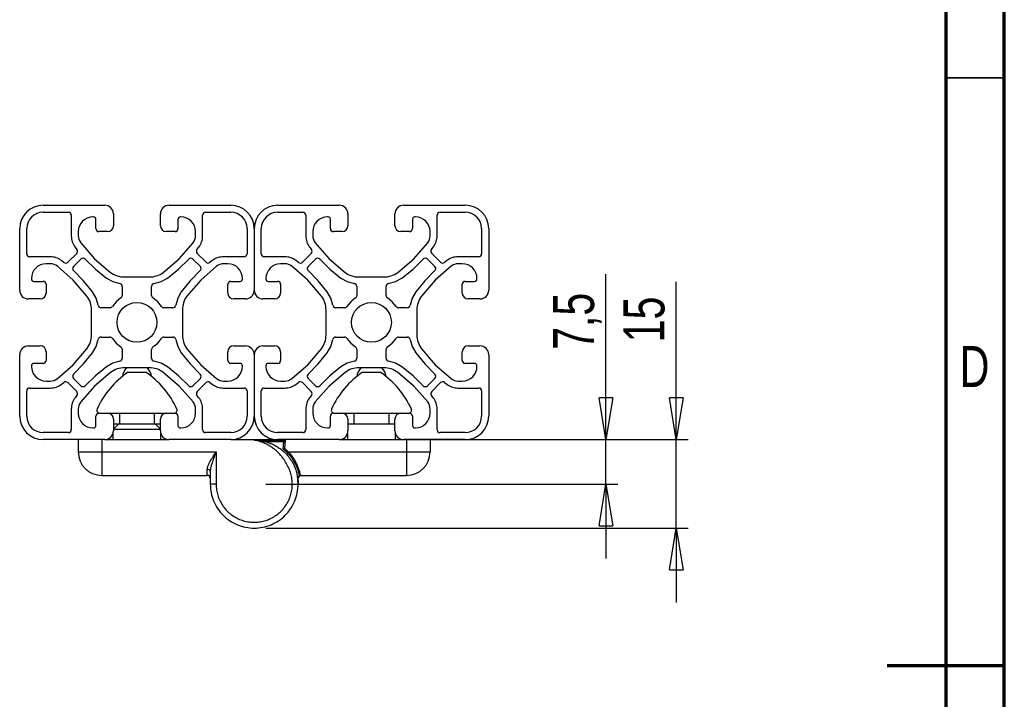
# Model space of a CAD drawing. Header units: millimetres. Extents: x 15 to 206, y 3 to 292.
# Tile 8 of 9: x 121 to 205, y 146 to 204. Entities that reach past the tile are written whole.
import ezdxf

# ---------------------------------------------------------------- set-up
doc = ezdxf.new("R2010")
doc.units = ezdxf.units.MM
doc.layers.add('FORMAT', color=7, linetype='Continuous')
doc.styles.add('SLDTEXTSTYLE0', font='TXT', dxfattribs={"width": 0.75})
doc.dimstyles.new('SLDDIMSTYLE1', dxfattribs={"dimtxt": 3.5, "dimasz": 3.556, "dimexe": 0, "dimexo": 0.0625, "dimgap": 0.875, "dimtad": 1, "dimdec": 0, "dimlfac": 2, "dimrnd": 1e-09, "dimzin": 12, "dimdsep": 46, "dimtxsty": 'SLDTEXTSTYLE0', "dimblk1": 'CLOSED', "dimblk2": 'CLOSED', "dimsah": 1, "dimcen": 0.09, "dimadec": 0, "dimazin": 3, "dimtfac": 1, "dimtdec": 0, "dimtmove": 0, "dimatfit": 0, "dimldrblk": 'CLOSED', "dimfxl": 1, "dimfrac": 2, "dimtolj": 1, "dimtzin": 12, "dimarcsym": 0})
doc.dimstyles.new('SLDDIMSTYLE2', dxfattribs={"dimtxt": 3.5, "dimasz": 3.556, "dimexe": 0, "dimexo": 0.0625, "dimgap": 0.875, "dimtad": 1, "dimdec": 1, "dimlfac": 2, "dimrnd": 1e-09, "dimzin": 12, "dimdsep": 46, "dimtxsty": 'SLDTEXTSTYLE0', "dimblk1": 'CLOSED', "dimblk2": 'CLOSED', "dimsah": 1, "dimcen": 0.09, "dimadec": 0, "dimazin": 3, "dimtfac": 1, "dimtmove": 0, "dimatfit": 0, "dimldrblk": 'CLOSED', "dimfxl": 1, "dimfrac": 2, "dimtolj": 1, "dimtzin": 12, "dimarcsym": 0})

# ---------------------------------------------------------------- blocks, each defined once
blk = doc.blocks.new('_Closed')
at = {"color": 0, "linetype": 'ByBlock', "lineweight": -2}
for p, q in [((-1, 0.166667), (0, 0)), ((-1, 0.166667), (-1, -0.166667)), ((0, 0), (-1, -0.166667)), ((0, 0), (-1, 0))]:
    blk.add_line(p, q, dxfattribs=at)
blk = doc.blocks.new('_D_1')
at = {"layer": 'FORMAT'}
for p, q in [((177.026, 167.771), (177.026, 181.242)), ((149.276, 167.771), (178.026, 167.771)), ((177.026, 160.221), (177.026, 167.771)), ((142.026, 160.221), (178.026, 160.221)), ((177.026, 160.221), (177.026, 153.871))]:
    blk.add_line(p, q, dxfattribs=at)
at = {"layer": 'FORMAT', "xscale": 3.556, "yscale": 3.556}
for p, rotation in [((177.026, 167.771), 270), ((177.026, 160.221), 90)]:
    blk.add_blockref('_Closed', p, dxfattribs=dict(at, rotation=rotation))
at = {"layer": 'FORMAT', "insert": (172.514, 176.07), "char_height": 3.5, "attachment_point": 1, "rotation": 90, "style": 'SLDTEXTSTYLE0'}
blk.add_mtext('15', dxfattribs=at)
blk = doc.blocks.new('_D_2')
at = {"layer": 'FORMAT'}
for p, q in [((171.026, 167.771), (171.026, 181.888)), ((149.276, 167.771), (172.026, 167.771)), ((171.026, 163.971), (171.026, 167.771)), ((142.026, 163.971), (172.026, 163.971)), ((171.026, 163.971), (171.026, 157.621))]:
    blk.add_line(p, q, dxfattribs=at)
at = {"layer": 'FORMAT', "xscale": 3.556, "yscale": 3.556}
for p, rotation in [((171.026, 167.771), 270), ((171.026, 163.971), 90)]:
    blk.add_blockref('_Closed', p, dxfattribs=dict(at, rotation=rotation))
at = {"layer": 'FORMAT', "insert": (166.514, 175.423), "char_height": 3.5, "attachment_point": 1, "rotation": 90, "style": 'SLDTEXTSTYLE0'}
blk.add_mtext('7,5', dxfattribs=at)

msp = doc.modelspace()

# ---------------------------------------------------------------- linework, layer by layer
at = {"color": 7, "linetype": 'Continuous', "lineweight": 70}
for p, q in [((205, 5), (205, 292)), ((200, 287), (200, 10)), ((195, 148.5), (205, 148.5))]:
    msp.add_line(p, q, dxfattribs=at)
at = {"color": 7, "linetype": 'Continuous', "lineweight": 35}
msp.add_line((200, 198.6509), (205, 198.6509), dxfattribs=at)
at = {"color": 7, "linetype": 'Continuous', "lineweight": 25}
for p, q in [((123.0259, 187.7711), (128.2759, 187.7711)), ((133.7759, 187.7711), (139.0259, 187.7711)), ((143.0259, 187.7711), (148.2759, 187.7711)), ((153.7759, 187.7711), (159.0259, 187.7711)), ((123.0259, 187.1711), (125.1759, 187.1711)), ((125.4259, 186.9211), (125.4259, 185.1628)), ((127.3209, 186.7711), (127.2759, 186.7711)), ((127.5259, 185.7711), (127.5259, 186.5661)), ((129.0259, 187.0211), (129.0259, 186.0211)), ((133.0259, 186.0211), (133.0259, 187.0211)), ((134.5259, 186.5661), (134.5259, 185.7711)), ((134.7759, 186.7711), (134.7309, 186.7711)), ((136.6259, 185.1628), (136.6259, 186.9211)), ((136.8759, 187.1711), (139.0259, 187.1711)), ((143.0259, 187.1711), (145.1759, 187.1711)), ((145.4259, 186.9211), (145.4259, 185.1628)), ((147.3209, 186.7711), (147.2759, 186.7711)), ((147.5259, 185.7711), (147.5259, 186.5661)), ((149.0259, 187.0211), (149.0259, 186.0211)), ((153.0259, 186.0211), (153.0259, 187.0211)), ((154.5259, 186.5661), (154.5259, 185.7711)), ((154.7759, 186.7711), (154.7309, 186.7711)), ((156.6259, 185.1628), (156.6259, 186.9211)), ((156.8759, 187.1711), (159.0259, 187.1711)), ((121.0259, 180.5211), (121.0259, 185.7711)), ((121.6259, 183.6211), (121.6259, 185.7711)), ((140.4259, 185.7711), (140.4259, 183.6211)), ((141.0259, 185.7711), (141.0259, 180.5211)), ((141.6259, 183.6211), (141.6259, 185.7711)), ((160.4259, 185.7711), (160.4259, 183.6211)), ((161.0259, 185.7711), (161.0259, 180.5211)), ((126.0259, 185.5211), (126.0259, 185.1628)), ((128.5259, 185.5211), (127.7759, 185.5211)), ((134.2759, 185.5211), (133.5259, 185.5211)), ((136.0259, 185.1628), (136.0259, 185.5211)), ((146.0259, 185.5211), (146.0259, 185.1628)), ((148.5259, 185.5211), (147.7759, 185.5211)), ((154.2759, 185.5211), (153.5259, 185.5211)), ((156.0259, 185.1628), (156.0259, 185.5211)), ((125.7493, 184.1982), (125.9066, 183.9943)), ((126.228, 184.56), (127.4134, 183.2061)), ((134.6383, 183.2061), (135.8237, 184.56)), ((136.1452, 183.9943), (136.3024, 184.1982)), ((145.7493, 184.1982), (145.9066, 183.9943)), ((146.228, 184.56), (147.4134, 183.2061)), ((154.6383, 183.2061), (155.8237, 184.56)), ((156.1452, 183.9943), (156.3024, 184.1982)), ((123.6341, 183.3711), (121.8759, 183.3711)), ((125.8869, 183.663), (125.134, 182.91)), ((125.6185, 182.546), (126.2509, 183.1784)), ((126.6107, 183.172), (127.4801, 182.3207)), ((127.4134, 183.2061), (128.7809, 182.0365)), ((133.2708, 182.0365), (134.6383, 183.2061)), ((134.5716, 182.3207), (135.441, 183.172)), ((135.8008, 183.1784), (136.4333, 182.546)), ((136.9178, 182.91), (136.1648, 183.663)), ((140.1759, 183.3711), (138.4177, 183.3711)), ((143.6341, 183.3711), (141.8759, 183.3711)), ((145.8869, 183.663), (145.134, 182.91)), ((145.6185, 182.546), (146.2509, 183.1784)), ((146.6107, 183.172), (147.4801, 182.3207)), ((147.4134, 183.2061), (148.7809, 182.0365)), ((153.2708, 182.0365), (154.6383, 183.2061)), ((154.5716, 182.3207), (155.441, 183.172)), ((155.8008, 183.1784), (156.4333, 182.546)), ((156.9178, 182.91), (156.1648, 183.663)), ((160.1759, 183.3711), (158.4177, 183.3711)), ((123.6341, 182.7711), (123.2759, 182.7711)), ((125.5908, 181.3835), (124.237, 182.5689)), ((124.8026, 182.8903), (124.5987, 183.0476)), ((127.4801, 182.3207), (128.4247, 181.5537)), ((133.627, 181.5537), (134.5716, 182.3207)), ((137.8148, 182.5689), (136.4609, 181.3835)), ((137.453, 183.0476), (137.2492, 182.8903)), ((138.7759, 182.7711), (138.4177, 182.7711)), ((143.6341, 182.7711), (143.2759, 182.7711)), ((145.5908, 181.3835), (144.237, 182.5689)), ((144.8026, 182.8903), (144.5987, 183.0476)), ((147.4801, 182.3207), (148.4247, 181.5537)), ((153.627, 181.5537), (154.5716, 182.3207)), ((157.8148, 182.5689), (156.4609, 181.3835)), ((157.453, 183.0476), (157.2492, 182.8903)), ((158.7759, 182.7711), (158.4177, 182.7711)), ((122.0259, 181.5211), (122.0259, 181.4761)), ((126.4763, 181.3168), (125.6249, 182.1862)), ((128.4247, 181.5537), (128.966, 181.2469)), ((129.9681, 181.6461), (132.0836, 181.6461)), ((133.0857, 181.2469), (133.627, 181.5537)), ((136.4268, 182.1862), (135.5755, 181.3168)), ((140.0259, 181.4761), (140.0259, 181.5211)), ((142.0259, 181.5211), (142.0259, 181.4761)), ((146.4763, 181.3168), (145.6249, 182.1862)), ((148.4247, 181.5537), (148.966, 181.2469)), ((149.9681, 181.6461), (152.0836, 181.6461)), ((153.0857, 181.2469), (153.627, 181.5537)), ((156.4268, 182.1862), (155.5755, 181.3168)), ((160.0259, 181.4761), (160.0259, 181.5211)), ((122.2309, 181.2711), (123.0259, 181.2711)), ((123.2759, 181.0211), (123.2759, 180.2711)), ((126.7604, 180.016), (125.5908, 181.3835)), ((127.2432, 180.3722), (126.4763, 181.3168)), ((128.966, 181.2469), (129.5647, 181.0775)), ((129.7759, 180.8306), (129.7759, 180.0759)), ((132.2759, 180.0759), (132.2759, 180.8306)), ((132.4871, 181.0775), (133.0857, 181.2469)), ((135.5755, 181.3168), (134.8085, 180.3722)), ((136.4609, 181.3835), (135.2913, 180.016)), ((138.7759, 180.2711), (138.7759, 181.0211)), ((139.0259, 181.2711), (139.8209, 181.2711)), ((142.2309, 181.2711), (143.0259, 181.2711)), ((143.2759, 181.0211), (143.2759, 180.2711)), ((146.7604, 180.016), (145.5908, 181.3835)), ((147.2432, 180.3722), (146.4763, 181.3168)), ((148.966, 181.2469), (149.5647, 181.0775)), ((149.7759, 180.8306), (149.7759, 180.0759)), ((152.2759, 180.0759), (152.2759, 180.8306)), ((152.4871, 181.0775), (153.0857, 181.2469)), ((155.5755, 181.3168), (154.8085, 180.3722)), ((156.4609, 181.3835), (155.2913, 180.016)), ((158.7759, 180.2711), (158.7759, 181.0211)), ((159.0259, 181.2711), (159.8209, 181.2711)), ((122.7759, 179.7711), (121.7759, 179.7711)), ((127.55, 179.8309), (127.2432, 180.3722)), ((127.7194, 179.2323), (127.55, 179.8309)), ((129.6622, 179.8664), (129.2581, 179.5388)), ((132.7936, 179.5388), (132.3895, 179.8664)), ((134.5017, 179.8309), (134.3324, 179.2323)), ((134.8085, 180.3722), (134.5017, 179.8309)), ((140.2759, 179.7711), (139.2759, 179.7711)), ((142.7759, 179.7711), (141.7759, 179.7711)), ((147.55, 179.8309), (147.2432, 180.3722)), ((147.7194, 179.2323), (147.55, 179.8309)), ((149.6622, 179.8664), (149.2581, 179.5388)), ((152.7936, 179.5388), (152.3895, 179.8664)), ((154.5017, 179.8309), (154.3324, 179.2323)), ((154.8085, 180.3722), (154.5017, 179.8309)), ((160.2759, 179.7711), (159.2759, 179.7711)), ((128.721, 179.0211), (127.9663, 179.0211)), ((129.2581, 179.5388), (128.9305, 179.1347)), ((133.1212, 179.1347), (132.7936, 179.5388)), ((134.0854, 179.0211), (133.3308, 179.0211)), ((148.721, 179.0211), (147.9663, 179.0211)), ((149.2581, 179.5388), (148.9305, 179.1347)), ((153.1212, 179.1347), (152.7936, 179.5388)), ((154.0854, 179.0211), (153.3308, 179.0211)), ((127.1509, 176.7133), (127.1509, 178.8288)), ((134.9009, 178.8288), (134.9009, 176.7133)), ((147.1509, 176.7133), (147.1509, 178.8288)), ((154.9009, 178.8288), (154.9009, 176.7133)), ((127.9663, 176.5211), (128.721, 176.5211)), ((128.9305, 176.4074), (129.2581, 176.0033)), ((132.7936, 176.0033), (133.1212, 176.4074)), ((133.3308, 176.5211), (134.0854, 176.5211)), ((147.9663, 176.5211), (148.721, 176.5211)), ((148.9305, 176.4074), (149.2581, 176.0033)), ((152.7936, 176.0033), (153.1212, 176.4074)), ((153.3308, 176.5211), (154.0854, 176.5211)), ((121.7759, 175.7711), (122.7759, 175.7711)), ((125.5908, 174.1586), (126.7604, 175.5261)), ((127.2432, 175.1699), (127.55, 175.7112)), ((127.55, 175.7112), (127.7194, 176.3098)), ((129.2581, 176.0033), (129.6622, 175.6757)), ((132.3895, 175.6757), (132.7936, 176.0033)), ((134.3324, 176.3098), (134.5017, 175.7112)), ((134.5017, 175.7112), (134.8085, 175.1699)), ((135.2913, 175.5261), (136.4609, 174.1586)), ((139.2759, 175.7711), (140.2759, 175.7711)), ((141.7759, 175.7711), (142.7759, 175.7711)), ((145.5908, 174.1586), (146.7604, 175.5261)), ((147.2432, 175.1699), (147.55, 175.7112)), ((147.55, 175.7112), (147.7194, 176.3098)), ((149.2581, 176.0033), (149.6622, 175.6757)), ((152.3895, 175.6757), (152.7936, 176.0033)), ((154.3324, 176.3098), (154.5017, 175.7112)), ((154.5017, 175.7112), (154.8085, 175.1699)), ((155.2913, 175.5261), (156.4609, 174.1586)), ((159.2759, 175.7711), (160.2759, 175.7711)), ((121.0259, 169.7711), (121.0259, 175.0211)), ((123.2759, 175.2711), (123.2759, 174.5211)), ((126.4763, 174.2253), (127.2432, 175.1699)), ((129.7759, 175.4662), (129.7759, 174.7115)), ((132.2759, 174.7115), (132.2759, 175.4662)), ((134.8085, 175.1699), (135.5755, 174.2253)), ((138.7759, 174.5211), (138.7759, 175.2711)), ((141.0259, 175.0211), (141.0259, 169.7711)), ((143.2759, 175.2711), (143.2759, 174.5211)), ((146.4763, 174.2253), (147.2432, 175.1699)), ((149.7759, 175.4662), (149.7759, 174.7115)), ((152.2759, 174.7115), (152.2759, 175.4662)), ((154.8085, 175.1699), (155.5755, 174.2253)), ((158.7759, 174.5211), (158.7759, 175.2711)), ((161.0259, 175.0211), (161.0259, 169.7711)), ((122.0259, 174.0661), (122.0259, 174.0211)), ((123.0259, 174.2711), (122.2309, 174.2711)), ((124.237, 172.9732), (125.5908, 174.1586)), ((125.6249, 173.3559), (126.4763, 174.2253)), ((128.4247, 173.9884), (127.4801, 173.2214)), ((128.966, 174.2952), (128.4247, 173.9884)), ((129.5647, 174.4646), (128.966, 174.2952)), ((132.0836, 173.8961), (129.9681, 173.8961)), ((133.0857, 174.2952), (132.4871, 174.4646)), ((133.627, 173.9884), (133.0857, 174.2952)), ((134.5716, 173.2214), (133.627, 173.9884)), ((135.5755, 174.2253), (136.4268, 173.3559)), ((136.4609, 174.1586), (137.8148, 172.9732)), ((139.8209, 174.2711), (139.0259, 174.2711)), ((140.0259, 174.0211), (140.0259, 174.0661)), ((142.0259, 174.0661), (142.0259, 174.0211)), ((143.0259, 174.2711), (142.2309, 174.2711)), ((144.237, 172.9732), (145.5908, 174.1586)), ((145.6249, 173.3559), (146.4763, 174.2253)), ((148.4247, 173.9884), (147.4801, 173.2214)), ((148.966, 174.2952), (148.4247, 173.9884)), ((149.5647, 174.4646), (148.966, 174.2952)), ((152.0836, 173.8961), (149.9681, 173.8961)), ((153.0857, 174.2952), (152.4871, 174.4646)), ((153.627, 173.9884), (153.0857, 174.2952)), ((154.5716, 173.2214), (153.627, 173.9884)), ((155.5755, 174.2253), (156.4268, 173.3559)), ((156.4609, 174.1586), (157.8148, 172.9732)), ((159.8209, 174.2711), (159.0259, 174.2711)), ((160.0259, 174.0211), (160.0259, 174.0661)), ((126.2509, 172.3637), (125.6185, 172.9961)), ((127.4801, 173.2214), (126.6107, 172.3701)), ((128.7809, 173.5056), (127.4134, 172.336)), ((130.2759, 173.5211), (131.7759, 173.5211)), ((134.6383, 172.336), (133.2708, 173.5056)), ((135.441, 172.3701), (134.5716, 173.2214)), ((136.4333, 172.9961), (135.8008, 172.3637)), ((146.2509, 172.3637), (145.6185, 172.9961)), ((147.4801, 173.2214), (146.6107, 172.3701)), ((148.7809, 173.5056), (147.4134, 172.336)), ((150.2759, 173.5211), (151.7759, 173.5211)), ((154.6383, 172.336), (153.2708, 173.5056)), ((155.441, 172.3701), (154.5716, 173.2214)), ((156.4333, 172.9961), (155.8008, 172.3637)), ((121.8759, 172.1711), (123.6341, 172.1711)), ((123.2759, 172.7711), (123.6341, 172.7711)), ((124.5987, 172.4945), (124.8026, 172.6518)), ((125.134, 172.6321), (125.8869, 171.8792)), ((127.4134, 172.336), (126.228, 170.9821)), ((135.8237, 170.9821), (134.6383, 172.336)), ((136.1648, 171.8792), (136.9178, 172.6321)), ((137.2492, 172.6518), (137.453, 172.4945)), ((138.4177, 172.7711), (138.7759, 172.7711)), ((138.4177, 172.1711), (140.1759, 172.1711)), ((141.8759, 172.1711), (143.6341, 172.1711)), ((143.2759, 172.7711), (143.6341, 172.7711)), ((144.5987, 172.4945), (144.8026, 172.6518)), ((145.134, 172.6321), (145.8869, 171.8792)), ((147.4134, 172.336), (146.228, 170.9821)), ((155.8237, 170.9821), (154.6383, 172.336)), ((156.1648, 171.8792), (156.9178, 172.6321)), ((157.2492, 172.6518), (157.453, 172.4945)), ((158.4177, 172.7711), (158.7759, 172.7711)), ((158.4177, 172.1711), (160.1759, 172.1711)), ((121.6259, 169.7711), (121.6259, 171.9211)), ((125.9066, 171.5478), (125.7493, 171.3439)), ((136.3024, 171.3439), (136.1452, 171.5478)), ((140.4259, 171.9211), (140.4259, 169.7711)), ((141.6259, 169.7711), (141.6259, 171.9211)), ((145.9066, 171.5478), (145.7493, 171.3439)), ((156.3024, 171.3439), (156.1452, 171.5478)), ((160.4259, 171.9211), (160.4259, 169.7711)), ((125.4259, 170.3793), (125.4259, 168.6211)), ((126.0259, 170.3793), (126.0259, 170.0211)), ((127.5259, 168.9761), (127.5259, 169.7711)), ((127.7759, 170.0211), (128.5259, 170.0211)), ((128.5259, 170.0211), (133.5259, 170.0211)), ((129.5259, 170.0211), (129.5259, 169.1211)), ((132.5259, 169.1211), (132.5259, 170.0211)), ((133.5259, 170.0211), (134.2759, 170.0211)), ((134.5259, 169.7711), (134.5259, 168.9761)), ((136.0259, 170.0211), (136.0259, 170.3793)), ((136.6259, 168.6211), (136.6259, 170.3793)), ((145.4259, 170.3793), (145.4259, 168.6211)), ((146.0259, 170.3793), (146.0259, 170.0211)), ((147.5259, 168.9761), (147.5259, 169.7711)), ((147.7759, 170.0211), (148.5259, 170.0211)), ((148.5259, 170.0211), (153.5259, 170.0211)), ((149.5259, 170.0211), (149.5259, 169.1211)), ((152.5259, 169.1211), (152.5259, 170.0211)), ((153.5259, 170.0211), (154.2759, 170.0211)), ((154.5259, 169.7711), (154.5259, 168.9761)), ((156.0259, 170.0211), (156.0259, 170.3793)), ((156.6259, 168.6211), (156.6259, 170.3793)), ((129.0259, 169.5211), (129.0259, 168.5211)), ((129.4759, 169.1211), (129.0259, 168.6711)), ((129.0259, 169.1211), (129.4759, 169.1211)), ((129.4759, 169.1211), (132.5759, 169.1211)), ((133.0259, 168.6711), (132.5759, 169.1211)), ((132.5759, 169.1211), (133.0259, 169.1211)), ((133.0259, 168.5211), (133.0259, 169.5211)), ((149.0259, 169.5211), (149.0259, 168.5211)), ((149.0259, 169.1211), (153.0259, 169.1211)), ((153.0259, 168.5211), (153.0259, 169.5211)), ((125.1759, 168.3711), (123.0259, 168.3711)), ((127.2759, 168.7711), (127.3209, 168.7711)), ((128.9759, 168.2518), (128.9759, 167.7711)), ((133.0259, 168.6211), (129.0259, 168.6211)), ((133.0759, 167.7711), (133.0759, 168.2518)), ((134.7309, 168.7711), (134.7759, 168.7711)), ((139.0259, 168.3711), (136.8759, 168.3711)), ((145.1759, 168.3711), (143.0259, 168.3711)), ((147.2759, 168.7711), (147.3209, 168.7711)), ((148.9759, 168.2518), (148.9759, 167.7711)), ((153.0759, 167.7711), (153.0759, 168.2518)), ((154.7309, 168.7711), (154.7759, 168.7711)), ((159.0259, 168.3711), (156.8759, 168.3711)), ((128.2759, 167.7711), (123.0259, 167.7711)), ((126.0259, 167.7711), (126.0259, 166.7211)), ((128.0259, 167.7711), (128.0259, 166.7211)), ((128.2759, 167.7711), (131.0259, 167.7711)), ((131.0259, 167.7711), (133.7759, 167.7711)), ((139.0259, 167.7711), (133.7759, 167.7711)), ((139.0259, 167.7711), (141.0259, 167.7711)), ((141.0259, 167.7711), (141.0259, 167.7211)), ((141.0259, 167.7711), (143.0259, 167.7711)), ((141.0259, 167.7211), (143.5842, 167.7211)), ((148.2759, 167.7711), (143.0259, 167.7711)), ((143.5104, 166.9772), (143.5667, 167.6211)), ((143.5842, 167.7711), (143.5842, 167.7211)), ((143.5842, 167.7211), (143.6759, 167.7211)), ((143.6759, 167.7211), (143.6146, 167.0204)), ((143.6759, 167.7711), (143.6759, 167.7211)), ((148.2759, 167.7711), (151.0259, 167.7711)), ((151.0259, 167.7711), (153.7759, 167.7711)), ((159.0259, 167.7711), (153.7759, 167.7711)), ((154.0259, 167.7711), (154.0259, 166.7211)), ((156.0259, 167.7711), (156.0259, 166.7211)), ((126.0259, 166.7211), (128.0259, 166.7211)), ((128.0259, 166.7211), (137.7759, 166.7211)), ((128.0259, 166.7211), (128.0259, 164.7211)), ((137.7759, 166.7211), (137.7759, 163.9711)), ((143.9306, 166.7211), (154.0259, 166.7211)), ((154.0259, 166.7211), (156.0259, 166.7211)), ((154.0259, 166.7211), (154.0259, 164.7211)), ((128.0259, 164.7211), (137.0259, 164.7211)), ((137.0259, 164.7211), (137.0259, 165.2303)), ((137.2759, 165.044), (137.2759, 163.9711)), ((144.9549, 164.7211), (154.0259, 164.7211)), ((137.7759, 163.9711), (137.2759, 163.9711)), ((141.0259, 160.2211), (141.2246, 160.2263))]:
    msp.add_line(p, q, dxfattribs=at)
at = {"color": 8, "linetype": 'Continuous', "lineweight": 25}
for p, q in [((141.8861, 167.6211), (143.5667, 167.6211)), ((144.7759, 164.4711), (144.7424, 164.4711))]:
    msp.add_line(p, q, dxfattribs=at)
at = {"color": 7, "linetype": 'Continuous', "lineweight": 25, "flags": 128}
for points in [[(143.6664, 167.6123), (143.6644, 167.6125), (143.6588, 167.613), (143.6496, 167.6138), (143.6372, 167.6149), (143.6221, 167.6162), (143.6049, 167.6177), (143.5862, 167.6194), (143.5667, 167.6211)], [(144.7759, 163.9711), (144.7553, 164.363), (144.7153, 164.6422)]]:
    msp.add_lwpolyline(points, dxfattribs=at)
at = {"color": 7, "linetype": 'Continuous', "lineweight": 25}
for centre in [(131.0259, 177.7711), (151.0259, 177.7711)]:
    msp.add_circle(centre, 1.7, dxfattribs=at)
for centre, radius, start, end in [((123.0259, 185.7711), 2, 90, 180), ((128.2759, 187.0211), 0.75, 0, 90), ((133.7759, 187.0211), 0.75, 90, 180), ((139.0259, 185.7711), 2, 0, 90), ((143.0259, 185.7711), 2, 90, 180), ((148.2759, 187.0211), 0.75, 0, 90), ((153.7759, 187.0211), 0.75, 90, 180), ((159.0259, 185.7711), 2, 0, 90), ((123.0259, 185.7711), 1.4, 90, 180), ((125.1759, 186.9211), 0.25, 0, 90), ((127.2759, 185.5211), 1.25, 90, 180), ((127.3209, 186.5661), 0.205, 0, 90), ((134.7309, 186.5661), 0.205, 90, 180), ((134.7759, 185.5211), 1.25, 0, 90), ((136.8759, 186.9211), 0.25, 90, 180), ((139.0259, 185.7711), 1.4, 360, 90), ((143.0259, 185.7711), 1.4, 90, 180), ((145.1759, 186.9211), 0.25, 0, 90), ((147.2759, 185.5211), 1.25, 90, 180), ((147.3209, 186.5661), 0.205, 0, 90), ((154.7309, 186.5661), 0.205, 90, 180), ((154.7759, 185.5211), 1.25, 0, 90), ((156.8759, 186.9211), 0.25, 90, 180), ((159.0259, 185.7711), 1.4, 360, 90), ((127.7759, 185.7711), 0.25, 180, 270), ((128.5259, 186.0211), 0.5, 270, 0), ((133.5259, 186.0211), 0.5, 180, 270), ((134.2759, 185.7711), 0.25, 270, 0), ((147.7759, 185.7711), 0.25, 180, 270), ((148.5259, 186.0211), 0.5, 270, 0), ((153.5259, 186.0211), 0.5, 180, 270), ((154.2759, 185.7711), 0.25, 270, 0), ((127.0259, 185.1628), 1.6, 180, 217.076992), ((127.0259, 185.1628), 1, 180, 217.076992), ((135.0259, 185.1628), 1, 322.923008, 0), ((135.0259, 185.1628), 1.6, 322.923008, 0), ((147.0259, 185.1628), 1.6, 180, 217.076992), ((147.0259, 185.1628), 1, 180, 217.076992), ((155.0259, 185.1628), 1, 322.923008, 0), ((155.0259, 185.1628), 1.6, 322.923008, 0), ((125.7101, 183.8397), 0.25, 315, 38.203112), ((136.3416, 183.8397), 0.25, 141.796888, 225), ((145.7101, 183.8397), 0.25, 315, 38.203112), ((156.3416, 183.8397), 0.25, 141.796888, 225), ((121.8759, 183.6211), 0.25, 180, 270), ((123.6341, 181.7711), 1.6, 52.923008, 90), ((126.4277, 183.0017), 0.25, 42.939599, 135), ((135.624, 183.0017), 0.25, 45, 137.060401), ((138.4177, 181.7711), 1.6, 90, 127.076992), ((140.1759, 183.6211), 0.25, 270, 0), ((141.8759, 183.6211), 0.25, 180, 270), ((143.6341, 181.7711), 1.6, 52.923008, 90), ((146.4277, 183.0017), 0.25, 42.939599, 135), ((155.624, 183.0017), 0.25, 45, 137.060401), ((158.4177, 181.7711), 1.6, 90, 127.076992), ((160.1759, 183.6211), 0.25, 270, 0), ((123.2759, 181.5211), 1.25, 90, 180), ((123.6341, 181.7711), 1, 52.923008, 90), ((124.9572, 183.0868), 0.25, 231.796888, 315), ((125.7952, 182.3692), 0.25, 135, 227.060401), ((136.2565, 182.3692), 0.25, 312.939599, 45), ((137.0945, 183.0868), 0.25, 225, 308.203112), ((138.4177, 181.7711), 1, 90, 127.076992), ((138.7759, 181.5211), 1.25, 0, 90), ((143.2759, 181.5211), 1.25, 90, 180), ((143.6341, 181.7711), 1, 52.923008, 90), ((144.9572, 183.0868), 0.25, 231.796888, 315), ((145.7952, 182.3692), 0.25, 135, 227.060401), ((156.2565, 182.3692), 0.25, 312.939599, 45), ((157.0945, 183.0868), 0.25, 225, 308.203112), ((158.4177, 181.7711), 1, 90, 127.076992), ((158.7759, 181.5211), 1.25, 0, 90), ((122.2309, 181.4761), 0.205, 180, 270), ((129.9681, 183.6461), 2, 233.587267, 270), ((132.0836, 183.6461), 2, 270, 306.412733), ((139.8209, 181.4761), 0.205, 270, 0), ((142.2309, 181.4761), 0.205, 180, 270), ((149.9681, 183.6461), 2, 233.587267, 270), ((152.0836, 183.6461), 2, 270, 306.412733), ((159.8209, 181.4761), 0.205, 270, 0), ((123.0259, 181.0211), 0.25, 0, 90), ((129.5259, 180.8306), 0.25, 0, 81.073563), ((132.5259, 180.8306), 0.25, 98.926437, 180), ((139.0259, 181.0211), 0.25, 90, 180), ((143.0259, 181.0211), 0.25, 0, 90), ((149.5259, 180.8306), 0.25, 0, 81.073563), ((152.5259, 180.8306), 0.25, 98.926437, 180), ((159.0259, 181.0211), 0.25, 90, 180), ((121.7759, 180.5211), 0.75, 180, 270), ((122.7759, 180.2711), 0.5, 270, 0), ((125.1509, 178.8288), 2, 0, 36.412733), ((129.5259, 180.0759), 0.25, 303.055731, 0), ((132.5259, 180.0759), 0.25, 180, 236.944269), ((136.9009, 178.8288), 2, 143.587267, 180), ((139.2759, 180.2711), 0.5, 180, 270), ((140.2759, 180.5211), 0.75, 270, 0), ((141.7759, 180.5211), 0.75, 180, 270), ((142.7759, 180.2711), 0.5, 270, 0), ((145.1509, 178.8288), 2, 0, 36.412733), ((149.5259, 180.0759), 0.25, 303.055731, 0), ((152.5259, 180.0759), 0.25, 180, 236.944269), ((156.9009, 178.8288), 2, 143.587267, 180), ((159.2759, 180.2711), 0.5, 180, 270), ((160.2759, 180.5211), 0.75, 270, 0), ((127.9663, 179.2711), 0.25, 188.926437, 270), ((128.721, 179.2711), 0.25, 270, 326.944269), ((133.3308, 179.2711), 0.25, 213.055731, 270), ((134.0854, 179.2711), 0.25, 270, 351.073563), ((147.9663, 179.2711), 0.25, 188.926437, 270), ((148.721, 179.2711), 0.25, 270, 326.944269), ((153.3308, 179.2711), 0.25, 213.055731, 270), ((154.0854, 179.2711), 0.25, 270, 351.073563), ((125.1509, 176.7133), 2, 323.587267, 0), ((127.9663, 176.2711), 0.25, 90, 171.073563), ((128.721, 176.2711), 0.25, 33.055731, 90), ((133.3308, 176.2711), 0.25, 90, 146.944269), ((134.0854, 176.2711), 0.25, 8.926437, 90), ((136.9009, 176.7133), 2, 180, 216.412733), ((145.1509, 176.7133), 2, 323.587267, 0), ((147.9663, 176.2711), 0.25, 90, 171.073563), ((148.721, 176.2711), 0.25, 33.055731, 90), ((153.3308, 176.2711), 0.25, 90, 146.944269), ((154.0854, 176.2711), 0.25, 8.926437, 90), ((156.9009, 176.7133), 2, 180, 216.412733), ((121.7759, 175.0211), 0.75, 90, 180), ((122.7759, 175.2711), 0.5, 0, 90), ((129.5259, 175.4662), 0.25, 0, 56.944269), ((132.5259, 175.4662), 0.25, 123.055731, 180), ((139.2759, 175.2711), 0.5, 90, 180), ((140.2759, 175.0211), 0.75, 0, 90), ((141.7759, 175.0211), 0.75, 90, 180), ((142.7759, 175.2711), 0.5, 0, 90), ((149.5259, 175.4662), 0.25, 0, 56.944269), ((152.5259, 175.4662), 0.25, 123.055731, 180), ((159.2759, 175.2711), 0.5, 90, 180), ((160.2759, 175.0211), 0.75, 0, 90), ((129.5259, 174.7115), 0.25, 278.926437, 0), ((132.5259, 174.7115), 0.25, 180, 261.073563), ((149.5259, 174.7115), 0.25, 278.926437, 0), ((152.5259, 174.7115), 0.25, 180, 261.073563), ((122.2309, 174.0661), 0.205, 90, 180), ((123.2759, 174.0211), 1.25, 180, 270), ((123.0259, 174.5211), 0.25, 270, 0), ((129.9681, 171.8961), 2, 90, 126.412733), ((131.0259, 173.0211), 1.25, 135.572996, 173.546318), ((131.0259, 173.0211), 1.25, 6.369652, 44.427004), ((132.0836, 171.8961), 2, 53.587267, 90), ((139.0259, 174.5211), 0.25, 180, 270), ((138.7759, 174.0211), 1.25, 270, 0), ((139.8209, 174.0661), 0.205, 0, 90), ((142.2309, 174.0661), 0.205, 90, 180), ((143.2759, 174.0211), 1.25, 180, 270), ((143.0259, 174.5211), 0.25, 270, 0), ((149.9681, 171.8961), 2, 90, 126.412733), ((151.0259, 173.0211), 1.25, 135.572996, 174.10679), ((151.0259, 173.0211), 1.25, 6.369652, 44.427004), ((152.0836, 171.8961), 2, 53.587267, 90), ((159.0259, 174.5211), 0.25, 180, 270), ((158.7759, 174.0211), 1.25, 270, 0), ((159.8209, 174.0661), 0.205, 0, 90), ((125.7952, 173.1729), 0.25, 132.939599, 225), ((134.4638, 167.2992), 7.5, 123.944423, 155.800823), ((127.588, 167.2992), 7.5, 24.199177, 56.055577), ((136.2565, 173.1729), 0.25, 315, 47.060401), ((145.7952, 173.1729), 0.25, 132.939599, 225), ((154.4638, 167.2992), 7.5, 123.944423, 155.800823), ((147.588, 167.2992), 7.5, 24.199177, 56.055577), ((156.2565, 173.1729), 0.25, 315, 47.060401), ((121.8759, 171.9211), 0.25, 90, 180), ((123.6341, 173.7711), 1, 270, 307.076992), ((123.6341, 173.7711), 1.6, 270, 307.076992), ((124.9572, 172.4553), 0.25, 45, 128.203112), ((126.4277, 172.5404), 0.25, 225, 317.060401), ((135.624, 172.5404), 0.25, 222.939599, 315), ((137.0945, 172.4553), 0.25, 51.796888, 135), ((138.4177, 173.7711), 1.6, 232.923008, 270), ((138.4177, 173.7711), 1, 232.923008, 270), ((140.1759, 171.9211), 0.25, 0, 90), ((141.8759, 171.9211), 0.25, 90, 180), ((143.6341, 173.7711), 1, 270, 307.076992), ((143.6341, 173.7711), 1.6, 270, 307.076992), ((144.9572, 172.4553), 0.25, 45, 128.203112), ((146.4277, 172.5404), 0.25, 225, 317.060401), ((155.624, 172.5404), 0.25, 222.939599, 315), ((157.0945, 172.4553), 0.25, 51.796888, 135), ((158.4177, 173.7711), 1.6, 232.923008, 270), ((158.4177, 173.7711), 1, 232.923008, 270), ((160.1759, 171.9211), 0.25, 0, 90), ((127.0259, 170.3793), 1.6, 142.923008, 180), ((125.7101, 171.7024), 0.25, 321.796888, 45), ((136.3416, 171.7024), 0.25, 135, 218.203112), ((135.0259, 170.3793), 1.6, 0, 37.076992), ((147.0259, 170.3793), 1.6, 142.923008, 180), ((145.7101, 171.7024), 0.25, 321.796888, 45), ((156.3416, 171.7024), 0.25, 135, 218.203112), ((155.0259, 170.3793), 1.6, 0, 37.076992), ((127.0259, 170.3793), 1, 142.923008, 180), ((135.0259, 170.3793), 1, 0, 37.076992), ((147.0259, 170.3793), 1, 142.923008, 180), ((155.0259, 170.3793), 1, 0, 37.076992), ((123.0259, 169.7711), 2, 180, 270), ((123.0259, 169.7711), 1.4, 180, 270), ((127.2759, 170.0211), 1.25, 180, 270), ((127.7759, 169.7711), 0.25, 90, 180), ((127.8509, 170.2711), 0.25, 155.800823, 270), ((128.5259, 169.5211), 0.5, 0, 90), ((133.5259, 169.5211), 0.5, 90, 180), ((134.2009, 170.2711), 0.25, 270, 24.199177), ((134.2759, 169.7711), 0.25, 0, 90), ((134.7759, 170.0211), 1.25, 270, 0), ((139.0259, 169.7711), 2, 270, 0), ((139.0259, 169.7711), 1.4, 270, 0), ((143.0259, 169.7711), 2, 180, 270), ((143.0259, 169.7711), 1.4, 180, 270), ((147.2759, 170.0211), 1.25, 180, 270), ((147.7759, 169.7711), 0.25, 90, 180), ((147.8509, 170.2711), 0.25, 155.800823, 270), ((148.5259, 169.5211), 0.5, 0, 90), ((153.5259, 169.5211), 0.5, 90, 180), ((154.2009, 170.2711), 0.25, 270, 24.199177), ((154.2759, 169.7711), 0.25, 0, 90), ((154.7759, 170.0211), 1.25, 270, 0), ((159.0259, 169.7711), 2, 270, 0), ((159.0259, 169.7711), 1.4, 270, 0), ((127.3209, 168.9761), 0.205, 270, 0), ((134.7309, 168.9761), 0.205, 180, 270), ((147.3209, 168.9761), 0.205, 270, 0), ((154.7309, 168.9761), 0.205, 180, 270), ((125.1759, 168.6211), 0.25, 270, 0), ((128.2759, 168.5211), 0.75, 270, 0), ((133.7759, 168.5211), 0.75, 180, 270), ((136.8759, 168.6211), 0.25, 180, 270), ((145.1759, 168.6211), 0.25, 270, 0), ((148.2759, 168.5211), 0.75, 270, 0), ((153.7759, 168.5211), 0.75, 180, 270), ((156.8759, 168.6211), 0.25, 180, 270), ((128.0259, 166.7211), 2, 180, 270), ((141.0259, 163.9711), 4, 43.432537, 49.671011), ((154.0259, 166.7211), 2, 270, 0), ((137.0536, 165.0067), 0.2253, 9.520207, 97.081396), ((137.0259, 164.4711), 0.25, 0, 90), ((145.0259, 164.4711), 0.25, 90, 180)]:
    msp.add_arc(centre, radius, start, end, dxfattribs=at)
for points, knots in [([(137.7759, 163.9711), (137.7826, 163.8115), (137.796, 163.4924), (137.9055, 163.0244), (138.0767, 162.5764), (138.3139, 162.1592), (138.6087, 161.7804), (138.9566, 161.4499), (139.3487, 161.1731), (139.7776, 160.9578), (140.2331, 160.8067), (140.706, 160.7252), (141.1858, 160.7128), (141.662, 160.7721), (142.1248, 160.8996), (142.5632, 161.0945), (142.9691, 161.3508), (143.332, 161.6646), (143.646, 162.0277), (143.9022, 162.4334), (144.0973, 162.872), (144.2247, 163.3346), (144.2841, 163.8109), (144.2716, 164.2905), (144.1908, 164.7638), (144.0366, 165.2208), (143.8285, 165.6546), (143.6035, 166.0243), (143.3759, 166.3292), (143.1576, 166.5778), (142.9164, 166.8113), (142.6525, 167.0269), (142.3657, 167.2215), (142.0044, 167.4206), (141.5604, 167.6071), (141.2038, 167.6831), (141.0259, 167.7211)], [0, 0, 0, 0, 0.0307273, 0.0614629, 0.0921778, 0.1229261, 0.153641, 0.1843892, 0.2151041, 0.2458524, 0.2765673, 0.3073156, 0.3380305, 0.3687787, 0.3994936, 0.4302419, 0.4609568, 0.4917051, 0.5224199, 0.5531682, 0.5838832, 0.6146314, 0.6453463, 0.6760946, 0.706809, 0.7375577, 0.7687638, 0.799404, 0.820852, 0.8420462, 0.8631228, 0.8854973, 0.9076758, 0.9298371, 0.9649778, 1, 1, 1, 1]), ([(141.0259, 167.7211), (141.1508, 167.7175), (141.3776, 167.711), (141.7017, 167.6635), (141.9881, 167.5994), (142.2493, 167.519), (142.5337, 167.4096), (142.8389, 167.2612), (143.1584, 167.0629), (143.4409, 166.8468), (143.7343, 166.5762), (144.0246, 166.241), (144.2917, 165.8343), (144.5008, 165.4071), (144.6543, 164.9557), (144.7562, 164.4736), (144.7692, 164.1405), (144.7759, 163.9711)], [0, 0, 0, 0, 0.0641507, 0.11651398, 0.16799234, 0.21468628, 0.25659638, 0.32411271, 0.38806376, 0.44845979, 0.50531316, 0.59105783, 0.67308462, 0.75147186, 0.83135679, 0.9141997, 1, 1, 1, 1]), ([(143.5667, 167.6211), (143.5681, 167.6292), (143.5708, 167.6443), (143.575, 167.669), (143.5788, 167.6896), (143.5814, 167.705), (143.5836, 167.7176), (143.584, 167.7197), (143.5842, 167.7211)], [0, 0, 0, 0, 0.15617619, 0.29212858, 0.50259583, 0.6327517, 0.75915142, 1, 1, 1, 1]), ([(137.0259, 165.2303), (137.0278, 165.2632), (137.0317, 165.3315), (137.0613, 165.4467), (137.1041, 165.566), (137.1582, 165.6885), (137.2202, 165.813), (137.2997, 165.9592), (137.4016, 166.1327), (137.5144, 166.3153), (137.6419, 166.5142), (137.7264, 166.6447), (137.7759, 166.7211)], [0, 0, 0, 0, 0.07748817, 0.16089921, 0.25117669, 0.32802734, 0.41122096, 0.50098554, 0.61687274, 0.75001287, 0.85372123, 1, 1, 1, 1]), ([(137.7759, 166.7211), (137.7433, 166.6365), (137.6876, 166.4922), (137.6041, 166.271), (137.5294, 166.0683), (137.462, 165.8745), (137.4089, 165.7108), (137.3672, 165.5708), (137.3246, 165.4084), (137.2859, 165.2306), (137.2791, 165.1032), (137.2759, 165.044)], [0, 0, 0, 0, 0.1463385, 0.25003837, 0.38359971, 0.49950026, 0.58975675, 0.67306239, 0.74946242, 0.8836019, 1, 1, 1, 1]), ([(143.6146, 167.0204), (143.6142, 167.0202), (143.6134, 167.0199), (143.607, 167.0172), (143.5966, 167.013), (143.5796, 167.0061), (143.5513, 166.994), (143.5254, 166.9834), (143.5104, 166.9772)], [0, 0, 0, 0, 0.1171, 0.2388862, 0.3664548, 0.5007601, 0.7095007, 1, 1, 1, 1]), ([(143.5104, 166.9772), (143.6768, 166.8252), (144.0121, 166.5188), (144.4034, 165.9557), (144.7048, 165.3399), (144.8093, 164.8979), (144.8612, 164.6785)], [0, 0, 0, 0, 0.2480887, 0.4999998, 0.7519109, 1, 1, 1, 1]), ([(143.9306, 166.7211), (144.0161, 166.6255), (144.1894, 166.432), (144.4081, 166.1169), (144.5927, 165.7936), (144.7264, 165.4992), (144.8199, 165.2454), (144.8801, 165.046), (144.9195, 164.891), (144.9487, 164.7553), (144.9526, 164.7342), (144.9549, 164.7211)], [0, 0, 0, 0, 0.113256, 0.2294162, 0.3428651, 0.4608598, 0.557533, 0.6573018, 0.7496543, 0.8445665, 1, 1, 1, 1]), ([(144.8612, 164.6785), (144.8233, 164.6505), (144.7676, 164.6091), (144.7305, 164.5511), (144.7186, 164.5325)], [0, 0, 0, 0, 0.6790765, 1, 1, 1, 1]), ([(144.9549, 164.721), (144.9539, 164.7206), (144.9518, 164.72), (144.9353, 164.7152), (144.9119, 164.7059), (144.8859, 164.693), (144.8688, 164.683), (144.8612, 164.6785)], [0, 0, 0, 0, 0.2100485, 0.420175, 0.6277358, 0.8328288, 1, 1, 1, 1]), ([(137.2759, 163.9711), (137.2898, 163.7256), (137.3177, 163.2347), (137.5407, 162.5267), (137.8873, 161.8742), (138.3572, 161.3023), (138.929, 160.8329), (139.5816, 160.4842), (140.2896, 160.2694), (141.0259, 160.1969), (141.7622, 160.2694), (142.4702, 160.4842), (143.1227, 160.8329), (143.6945, 161.3023), (144.1644, 161.8742), (144.511, 162.5267), (144.734, 163.2347), (144.7619, 163.7256), (144.7759, 163.9711)], [0, 0, 0, 0, 0.0625, 0.125, 0.1875, 0.25, 0.3125, 0.375, 0.4375, 0.5, 0.5625, 0.625, 0.6875, 0.75, 0.8125, 0.875, 0.9375, 1, 1, 1, 1])]:
    msp.add_open_spline(points, degree=3, knots=knots, dxfattribs=at)

# ---------------------------------------------------------------- texts
at = {"color": 7, "linetype": 'Continuous', "lineweight": 0, "insert": (202.4599, 175.7615), "char_height": 3.5, "attachment_point": 2, "style": 'SLDTEXTSTYLE0'}
msp.add_mtext('D', dxfattribs=at)

# ---------------------------------------------------------------- dimensions: what is measured, and where the dimension line sits
at = {"layer": 'FORMAT'}
dim = msp.add_linear_dim(base=(171.0259, 167.7711), p1=(141.0259, 163.9711), p2=(148.2759, 167.7711), angle=90, text='7,5', dimstyle='SLDDIMSTYLE2', dxfattribs=at)
dim.commit()
dim.dimension.update_dxf_attribs({"geometry": '_D_2', "text_midpoint": (171.0259, 178.6558), "dimtype": 160})
dim = msp.add_linear_dim(base=(177.0259, 167.7711), p1=(141.0259, 160.2211), p2=(148.2759, 167.7711), angle=90, dimstyle='SLDDIMSTYLE1', dxfattribs=at)
dim.commit()
dim.dimension.update_dxf_attribs({"geometry": '_D_1', "text_midpoint": (177.0259, 178.6558), "dimtype": 160})

doc.saveas('drawing.dxf')
